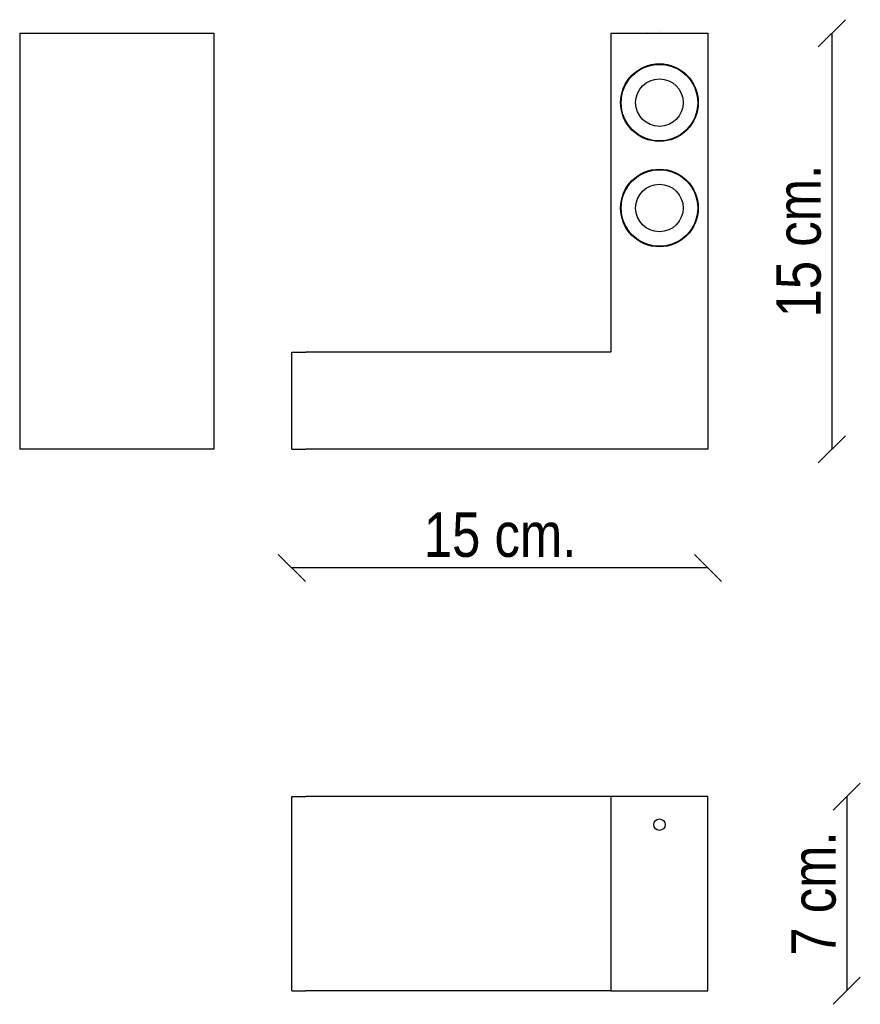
# Model space of a CAD drawing. Header units: millimetres. Extents: x 49 to 352, y 125 to 480.
import ezdxf
from ezdxf.enums import TextEntityAlignment as Align

# ---------------------------------------------------------------- set-up
doc = ezdxf.new("R2010")
doc.units = ezdxf.units.MM
for name, color, linetype in [('5641973', 7, 'Continuous'), ('5641977', 7, 'Continuous'), ('5692780', 7, 'Continuous'), ('5692781', 7, 'Continuous'), ('5692783', 7, 'Continuous'), ('Default', 7, 'Continuous')]:
    doc.layers.add(name, color=color, linetype=linetype)
doc.styles.add('SEACAD_Arial_Narrow', font='ARIALN.TTF')
doc.dimstyles.new('Croquis', dxfattribs={"dimtxt": 16, "dimasz": 8, "dimexe": 8, "dimexo": 240, "dimgap": 4, "dimtad": 1, "dimdec": 0, "dimlfac": 0.1, "dimdsep": 46, "dimtxsty": 'SEACAD_Arial_Narrow', "dimblk1": '_SE_BACK_SLASH', "dimblk2": '_SE_BACK_SLASH', "dimsah": 1, "dimcen": 8, "dimse1": 1, "dimse2": 1, "dimadec": 0, "dimazin": 0, "dimtfac": 0.5, "dimtdec": 3, "dimtmove": 0, "dimatfit": 3, "dimfxl": 1, "dimarcsym": 0})

# ---------------------------------------------------------------- blocks, each defined once
blk = doc.blocks.new('SE')
at = {"layer": '5641973', "color": 7, "linetype": 'Continuous'}
for p, q in [((261.68, 469.68), (261.68, 359.68)), ((296.68, 469.68), (296.68, 324.68)), ((261.68, 359.68), (151.68, 359.68)), ((296.68, 324.68), (151.68, 324.68))]:
    blk.add_line(p, q, dxfattribs=at)
for centre in [(279.18, 449.68), (279.18, 411.68)]:
    blk.add_circle(centre, 14, dxfattribs=at)
at = {"layer": '5641977', "color": 7, "linetype": 'Continuous'}
for p, q in [((261.68, 474.68), (296.68, 474.68)), ((261.68, 474.68), (261.68, 469.68)), ((296.68, 474.68), (296.68, 469.68)), ((146.68, 324.68), (146.68, 359.68)), ((146.68, 359.68), (151.68, 359.68)), ((146.68, 324.68), (151.68, 324.68))]:
    blk.add_line(p, q, dxfattribs=at)
at = {"layer": '5692781', "color": 7, "linetype": 'Continuous'}
blk.add_line((279.18, 475.15), (279.18, 475.15), dxfattribs=at)
blk.add_line((279.18, 475.15), (279.18, 475.15), dxfattribs=at)
blk.add_arc((274.96, 474.85), 0.2, 92.6238, 92.6802, dxfattribs=at)
at = {"layer": '5692783', "color": 7, "linetype": 'Continuous'}
for centre, radius in [((279.18, 449.68), 13.8), ((279.18, 449.68), 8.57), ((279.18, 411.68), 13.8), ((279.18, 411.68), 8.57)]:
    blk.add_circle(centre, radius, dxfattribs=at)
blk = doc.blocks.new('DMBLK64')
at = {"layer": 'Default', "color": 7, "linetype": 'Continuous'}
for p, q in [((151.58, 276.98), (141.78, 286.78)), ((301.58, 276.98), (291.78, 286.78)), ((296.68, 281.88), (146.68, 281.88))]:
    blk.add_line(p, q, dxfattribs=at)
at = {"layer": 'Default', "color": 7, "linetype": 'Continuous', "style": 'SEACAD_Arial_Narrow'}
blk.add_text('15 cm.', height=16, dxfattribs=at).set_placement((194.23, 301.88), align=Align.TOP_LEFT)
blk = doc.blocks.new('_SE_BACK_SLASH')
at = {"color": 0}
for p, q in [((-0.5, 0.5), (0.5, -0.5)), ((0, 0), (-1, 0))]:
    blk.add_line(p, q, dxfattribs=at)
blk = doc.blocks.new('SE1')
at = {"layer": '5641973', "color": 7, "linetype": 'Continuous'}
for p, q in [((261.68, 199.43), (151.68, 199.43)), ((261.68, 129.43), (151.68, 129.43))]:
    blk.add_line(p, q, dxfattribs=at)
at = {"layer": '5641977', "color": 7, "linetype": 'Continuous'}
for p, q in [((146.68, 129.43), (146.68, 199.43)), ((146.68, 199.43), (151.68, 199.43)), ((296.68, 199.43), (261.68, 199.43)), ((261.68, 199.43), (261.68, 129.43)), ((296.68, 129.43), (296.68, 199.43)), ((146.68, 129.43), (151.68, 129.43)), ((261.68, 129.43), (296.68, 129.43))]:
    blk.add_line(p, q, dxfattribs=at)
at = {"layer": '5692780', "color": 7, "linetype": 'Continuous'}
blk.add_circle((279.18, 189.32), 2.06, dxfattribs=at)
blk = doc.blocks.new('DMBLK65')
at = {"layer": 'Default', "color": 7, "linetype": 'Continuous'}
for p, q in [((351.6, 204.33), (341.8, 194.53)), ((346.7, 199.43), (346.7, 129.43)), ((351.6, 134.33), (341.8, 124.53))]:
    blk.add_line(p, q, dxfattribs=at)
at = {"layer": 'Default', "color": 7, "linetype": 'Continuous', "style": 'SEACAD_Arial_Narrow'}
blk.add_text('7 cm.', height=16, rotation=90, dxfattribs=at).set_placement((326.7, 142.07), align=Align.TOP_LEFT)
blk = doc.blocks.new('DMBLK66')
at = {"layer": 'Default', "color": 7, "linetype": 'Continuous'}
for p, q in [((346.22, 479.58), (336.42, 469.79)), ((341.32, 474.68), (341.32, 324.68)), ((346.22, 329.58), (336.42, 319.79))]:
    blk.add_line(p, q, dxfattribs=at)
at = {"layer": 'Default', "color": 7, "linetype": 'Continuous', "style": 'SEACAD_Arial_Narrow'}
blk.add_text('15 cm.', height=16, rotation=90, dxfattribs=at).set_placement((321.32, 372.23), align=Align.TOP_LEFT)
blk = doc.blocks.new('SE2')
at = {"layer": '5641973', "color": 7, "linetype": 'Continuous'}
for p, q in [((48.53, 469.68), (48.53, 324.68)), ((118.53, 469.68), (118.53, 324.68)), ((118.53, 324.68), (48.53, 324.68)), ((118.53, 324.68), (48.53, 324.68))]:
    blk.add_line(p, q, dxfattribs=at)
at = {"layer": '5641977', "color": 7, "linetype": 'Continuous'}
for p, q in [((48.53, 474.68), (118.53, 474.68)), ((48.53, 474.68), (48.53, 469.68)), ((118.53, 474.68), (118.53, 469.68))]:
    blk.add_line(p, q, dxfattribs=at)

msp = doc.modelspace()

# ---------------------------------------------------------------- block references
at = {"layer": 'Default'}
for name in ['SE2', 'SE', 'SE1']:
    msp.add_blockref(name, (0, 0), dxfattribs=at)

# ---------------------------------------------------------------- dimensions: what is measured, and where the dimension line sits
at = {"layer": 'Default', "color": 7, "linetype": 'Continuous'}
for base, p1, p2, picture, middle in [((341.32, 474.68), (296.68, 474.68), (296.68, 324.68), 'DMBLK66', (341.32, 399.68)), ((346.7, 199.43), (296.68, 199.43), (296.68, 129.43), 'DMBLK65', (346.7, 164.43))]:
    dim = msp.add_linear_dim(base=base, p1=p1, p2=p2, angle=270, text='\\A1;<>', dimstyle='Croquis', dxfattribs=at)
    dim.commit()
    dim.dimension.update_dxf_attribs({"geometry": picture, "text_midpoint": middle, "dimtype": 161})
dim = msp.add_linear_dim(base=(146.68, 281.88), p1=(296.68, 324.68), p2=(146.68, 324.68), text='\\A1;<>', dimstyle='Croquis', dxfattribs=at)
dim.commit()
dim.dimension.update_dxf_attribs({"geometry": 'DMBLK64', "text_midpoint": (221.68, 281.88), "dimtype": 160})

doc.saveas('drawing.dxf')
